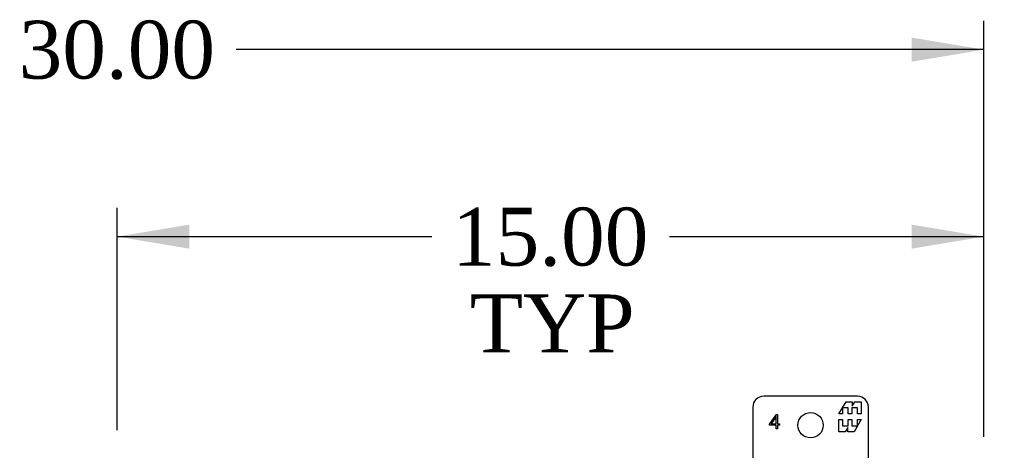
# Model space of a CAD drawing. Header units: inches. Extents: x 1 to 240, y -1 to 159.
# Tile 30 of 61: x 69.16 to 86.21, y 98.01 to 105.45. Entities that reach past the tile are written whole.
import ezdxf
from ezdxf.enums import TextEntityAlignment as Align

# ---------------------------------------------------------------- set-up
doc = ezdxf.new("R2010")
doc.units = ezdxf.units.IN
doc.header["$MEASUREMENT"] = 0
doc.layers.add('Default', color=7, linetype='Continuous')
doc.layers.add('FET07720', color=7, linetype='Continuous')
doc.styles.add('SEACAD_Times_New_Roman', font='times.ttf')
doc.dimstyles.new('HAMMOND_(STH_-_240x160)', dxfattribs={"dimtxt": 1, "dimasz": 1.25, "dimexe": 0.5, "dimexo": 0.5, "dimgap": 0.25, "dimtad": 0, "dimtih": 1, "dimtoh": 1, "dimlfac": 0.125, "dimzin": 0, "dimdsep": 46, "dimtxsty": 'SEACAD_Times_New_Roman', "dimblk1": '_SE_FILLED', "dimblk2": '_SE_FILLED', "dimsah": 1, "dimcen": 0.5, "dimadec": 0, "dimazin": 0, "dimtfac": 0.8, "dimtofl": 0, "dimtmove": 0, "dimatfit": 3, "dimfxl": 1, "dimtolj": 1, "dimtzin": 0, "dimarcsym": 0})

# ---------------------------------------------------------------- blocks, each defined once
blk = doc.blocks.new('SE5')
at = {"layer": 'FET07720', "color": 7, "linetype": 'Continuous'}
for p, q in [((83.665, 98.938), (82.04, 98.938)), ((83.342, 98.633), (83.465, 98.845)), ((83.465, 98.845), (83.574, 98.845)), ((83.574, 98.845), (83.574, 98.767)), ((83.574, 98.767), (83.619, 98.845)), ((83.619, 98.845), (83.727, 98.845)), ((83.727, 98.845), (83.727, 98.633)), ((81.852, 98.751), (81.852, 97.813)), ((83.505, 98.739), (83.407, 98.739)), ((83.407, 98.739), (83.407, 98.633)), ((83.505, 98.633), (83.505, 98.739)), ((83.663, 98.739), (83.565, 98.739)), ((83.565, 98.739), (83.565, 98.633)), ((83.663, 98.633), (83.663, 98.739)), ((83.852, 97.813), (83.852, 98.751)), ((82.142, 98.455), (82.261, 98.626)), ((82.258, 98.587), (82.171, 98.462)), ((82.258, 98.462), (82.258, 98.587)), ((82.261, 98.626), (82.278, 98.626)), ((82.278, 98.626), (82.278, 98.462)), ((83.407, 98.633), (83.342, 98.633)), ((83.342, 98.323), (83.342, 98.535)), ((83.342, 98.535), (83.407, 98.535)), ((83.407, 98.535), (83.407, 98.429)), ((83.565, 98.633), (83.505, 98.633)), ((83.505, 98.429), (83.505, 98.535)), ((83.505, 98.535), (83.565, 98.535)), ((83.565, 98.535), (83.565, 98.429)), ((83.727, 98.535), (83.605, 98.323)), ((83.727, 98.633), (83.663, 98.633)), ((83.663, 98.429), (83.663, 98.535)), ((83.663, 98.535), (83.727, 98.535)), ((82.142, 98.441), (82.142, 98.455)), ((82.258, 98.441), (82.142, 98.441)), ((82.171, 98.462), (82.258, 98.462)), ((82.258, 98.376), (82.258, 98.441)), ((82.278, 98.376), (82.258, 98.376)), ((82.278, 98.462), (82.313, 98.462)), ((82.313, 98.441), (82.278, 98.441)), ((82.278, 98.441), (82.278, 98.376)), ((82.313, 98.462), (82.313, 98.441)), ((83.407, 98.429), (83.505, 98.429)), ((83.496, 98.401), (83.451, 98.323)), ((83.496, 98.323), (83.496, 98.401)), ((83.565, 98.429), (83.663, 98.429)), ((83.451, 98.323), (83.342, 98.323)), ((83.605, 98.323), (83.496, 98.323))]:
    blk.add_line(p, q, dxfattribs=at)
blk.add_circle((82.852, 98.438), 0.219, dxfattribs=at)
for centre, start, end in [((82.04, 98.751), 90, 180), ((83.665, 98.751), 0, 90)]:
    blk.add_arc(centre, 0.188, start, end, dxfattribs=at)
blk = doc.blocks.new('DMBLK2508')
at = {"layer": 'Default', "linetype": 'Continuous'}
for points in [[(88.709, 99.063), (88.292, 99.063), (88.501, 97.813)], [(88.709, 93.001), (88.501, 94.251), (88.292, 93.001)]]:
    blk.add_hatch(color=7, dxfattribs=at).paths.add_polyline_path(points)
at = {"layer": 'Default', "color": 7, "linetype": 'Continuous'}
for p, q in [((88.501, 100.313), (88.501, 97.813)), ((86.28, 97.813), (89.001, 97.813)), ((86.391, 94.251), (89.001, 94.251)), ((88.501, 94.251), (88.501, 91.751))]:
    blk.add_line(p, q, dxfattribs=at)
at = {"layer": 'Default', "color": 7, "linetype": 'Continuous', "style": 'SEACAD_Times_New_Roman'}
for s, p in [('3.56', (87.174, 97.231)), ('TYP', (87.103, 95.731))]:
    blk.add_text(s, height=1, dxfattribs=at).set_placement(p, align=Align.TOP_LEFT)
blk = doc.blocks.new('_SE_FILLED')
at = {"color": 0}
blk.add_line((0, 0), (-1, 0), dxfattribs=at)
blk.add_solid([(0, 0), (-1, -0.1665), (-1, 0.1665), (0, 0)], dxfattribs=at)
blk = doc.blocks.new('DMBLK2511')
at = {"layer": 'Default', "linetype": 'Continuous'}
for points in [[(57.102, 105.138), (55.852, 104.93), (57.102, 104.721)], [(84.602, 105.138), (84.602, 104.721), (85.852, 104.93)]]:
    blk.add_hatch(color=7, dxfattribs=at).paths.add_polyline_path(points)
at = {"layer": 'Default', "color": 7, "linetype": 'Continuous'}
for p, q in [((55.852, 98.235), (55.852, 105.43)), ((85.852, 98.235), (85.852, 105.43)), ((68.796, 104.93), (55.852, 104.93)), ((85.852, 104.93), (72.909, 104.93))]:
    blk.add_line(p, q, dxfattribs=at)
at = {"layer": 'Default', "color": 7, "linetype": 'Continuous', "style": 'SEACAD_Times_New_Roman'}
blk.add_text('30.00', height=1, dxfattribs=at).set_placement((69.146, 105.43), align=Align.TOP_LEFT)
blk = doc.blocks.new('DMBLK2528')
at = {"layer": 'Default', "linetype": 'Continuous'}
for points in [[(72.102, 101.906), (70.852, 101.698), (72.102, 101.49)], [(84.602, 101.906), (84.602, 101.49), (85.852, 101.698)]]:
    blk.add_hatch(color=7, dxfattribs=at).paths.add_polyline_path(points)
at = {"layer": 'Default', "color": 7, "linetype": 'Continuous'}
for p, q in [((70.852, 98.352), (70.852, 102.198)), ((85.852, 98.235), (85.852, 102.198)), ((70.852, 101.698), (76.296, 101.698)), ((80.409, 101.698), (85.852, 101.698))]:
    blk.add_line(p, q, dxfattribs=at)
at = {"layer": 'Default', "color": 7, "linetype": 'Continuous', "style": 'SEACAD_Times_New_Roman'}
for s, p in [('15.00', (76.646, 102.198)), ('TYP', (76.954, 100.698))]:
    blk.add_text(s, height=1, dxfattribs=at).set_placement(p, align=Align.TOP_LEFT)

msp = doc.modelspace()

# ---------------------------------------------------------------- block references
at = {"layer": 'Default'}
msp.add_blockref('SE5', (0, 0), dxfattribs=at)

# ---------------------------------------------------------------- dimensions: what is measured, and where the dimension line sits
at = {"layer": 'Default', "color": 7, "linetype": 'Continuous'}
for base, p1, p2, text, picture, middle in [((55.852, 104.93), (85.852, 97.735), (55.852, 97.735), '\\A1;<>', 'DMBLK2511', (70.852, 104.93)), ((85.852, 101.698), (70.852, 97.852), (85.852, 97.735), '\\A1;<>\\PTYP', 'DMBLK2528', (78.352, 101.698))]:
    dim = msp.add_linear_dim(base=base, p1=p1, p2=p2, text=text, dimstyle='HAMMOND_(STH_-_240x160)', override={"dimlfac": 1}, dxfattribs=at)
    dim.commit()
    dim.dimension.update_dxf_attribs({"geometry": picture, "text_midpoint": middle, "dimtype": 160})
dim = msp.add_linear_dim(base=(88.501, 94.251), p1=(85.78, 97.813), p2=(85.891, 94.251), angle=90, text='\\A1;<>\\PTYP', dimstyle='HAMMOND_(STH_-_240x160)', override={"dimlfac": 1}, dxfattribs=at)
dim.commit()
dim.dimension.update_dxf_attribs({"geometry": 'DMBLK2508', "text_midpoint": (88.501, 96.731), "dimtype": 160})

doc.saveas('drawing.dxf')
